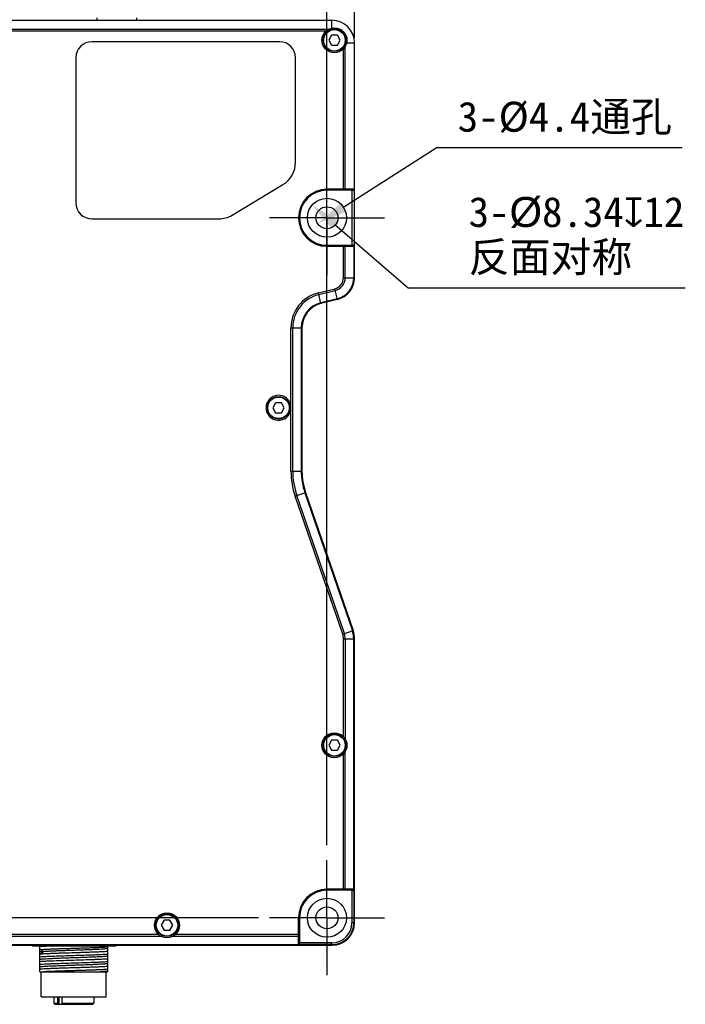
# Model space of a CAD drawing. Header units: millimetres. Extents: x 58 to 383, y 43 to 283.
# Tile 13 of 23: x 208 to 274, y 134 to 232. Entities that reach past the tile are written whole.
import ezdxf

# ---------------------------------------------------------------- set-up
doc = ezdxf.new("R2010")
doc.units = ezdxf.units.MM
doc.header["$LTSCALE"] = 23.1
doc.header["$PDMODE"] = 3
doc.header["$PDSIZE"] = 8
doc.linetypes.add('CENTER', pattern=[0.6, 0.375, -0.075, 0.075, -0.075])
doc.layers.get('0').update_dxf_attribs({"linetype": 'CONTINUOUS'})
doc.layers.get('Defpoints').update_dxf_attribs({"linetype": 'CONTINUOUS'})
for name, color, linetype in [('00_COMPONENTS', 7, 'CONTINUOUS'), ('03_ALL_AXES', 7, 'CONTINUOUS'), ('20_ALL_FEATURES', 7, 'CONTINUOUS'), ('51__DRAFT_DIMS', 7, 'CONTINUOUS')]:
    doc.layers.add(name, color=color, linetype=linetype)
doc.styles.get("Standard").update_dxf_attribs({"font": 'simfang.ttf'})
doc.dimstyles.new('DIMSTYLE_1', dxfattribs={"dimtxt": 3, "dimasz": 3, "dimexe": 2.5, "dimexo": 0.5, "dimgap": 0.75, "dimtad": 1, "dimlfac": 2, "dimdsep": 46, "dimtxsty": 'STANDARD', "dimblk": '_FILLED', "dimblk1": '_FILLED', "dimblk2": '_FILLED', "dimcen": 0.09, "dimclrt": 3, "dimazin": 2, "dimtp": 0.5, "dimtm": 0.5, "dimtfac": 1, "dimtofl": 0, "dimtmove": 0, "dimatfit": 3, "dimldrblk": '_FILLED', "dimfxl": 1, "dimtolj": 1, "dimarcsym": 0})
doc.dimstyles.new('DIMSTYLE_2', dxfattribs={"dimtxt": 3, "dimasz": 3, "dimexe": 2.5, "dimexo": 0.5, "dimgap": 0.75, "dimtad": 1, "dimlfac": 2, "dimdsep": 46, "dimtxsty": 'STANDARD', "dimblk": '_FILLED', "dimblk1": '_FILLED', "dimblk2": '_FILLED', "dimcen": 0.09, "dimclrt": 3, "dimazin": 2, "dimtp": 0.3, "dimtm": 0.3, "dimtfac": 1, "dimtofl": 0, "dimtmove": 0, "dimatfit": 3, "dimldrblk": '_FILLED', "dimfxl": 1, "dimtolj": 1, "dimarcsym": 0})
doc.dimstyles.new('DIMSTYLE_3', dxfattribs={"dimtxt": 3, "dimasz": 3, "dimexe": 2.5, "dimexo": 0.5, "dimgap": 0.75, "dimtad": 1, "dimlfac": 2, "dimdsep": 46, "dimtxsty": 'STANDARD', "dimblk": '_FILLED', "dimblk1": '_FILLED', "dimblk2": '_FILLED', "dimcen": 0.09, "dimclrt": 3, "dimazin": 2, "dimtp": 0.1, "dimtm": 0.1, "dimtfac": 1, "dimtofl": 0, "dimtmove": 0, "dimatfit": 3, "dimldrblk": '_FILLED', "dimfxl": 1, "dimtolj": 1, "dimarcsym": 0})
doc.dimstyles.new('DIMSTYLE_4', dxfattribs={"dimtxt": 3, "dimasz": 3, "dimexe": 2.5, "dimexo": 0.5, "dimtad": 1, "dimlfac": 2, "dimdsep": 46, "dimtxsty": 'STANDARD', "dimblk": '_FILLED', "dimblk1": '_FILLED', "dimblk2": '_FILLED', "dimcen": 0.09, "dimclrt": 3, "dimazin": 2, "dimtp": 0.1, "dimtm": 0.1, "dimtfac": 1, "dimtofl": 0, "dimtmove": 0, "dimatfit": 1, "dimldrblk": '_FILLED', "dimfxl": 1, "dimtolj": 1, "dimarcsym": 0})

# ---------------------------------------------------------------- blocks, each defined once
blk = doc.blocks.new('_FILLED')
at = {"color": 0, "linetype": 'ByBlock'}
blk.add_solid([(0, 0), (-1, 0.167), (-1, -0.167)], dxfattribs=at)
blk = doc.blocks.new('*D2')
at = {"layer": '51__DRAFT_DIMS', "color": 0, "lineweight": -2}
for p, q in [((178.623, 230.291), (178.623, 249.496)), ((241.373, 230.291), (241.373, 249.496)), ((238.373, 246.996), (181.623, 246.996))]:
    blk.add_line(p, q, dxfattribs=at)
at = {"layer": 'Defpoints', "color": 0}
for p in [(178.623, 246.996), (178.623, 229.791), (241.373, 229.791)]:
    blk.add_point(p, dxfattribs=at)
at = {"layer": '51__DRAFT_DIMS', "color": 0, "linetype": 'ByBlock', "lineweight": -2, "xscale": 3, "yscale": 3, "zscale": 3, "rotation": 180}
blk.add_blockref('_FILLED', (178.623, 246.996), dxfattribs=at)
at = {"layer": '51__DRAFT_DIMS', "color": 0, "linetype": 'ByBlock', "lineweight": -2, "xscale": 3, "yscale": 3, "zscale": 3}
blk.add_blockref('_FILLED', (241.373, 246.996), dxfattribs=at)
at = {"layer": '51__DRAFT_DIMS', "insert": (210.074, 251.746), "char_height": 3, "attachment_point": 2, "line_spacing_factor": 0.9}
blk.add_mtext('\\A1;125.5', dxfattribs=at)
blk = doc.blocks.new('*D4')
at = {"layer": '51__DRAFT_DIMS', "color": 0, "lineweight": -2}
for p, q in [((181.623, 216.943), (181.623, 242.167)), ((238.623, 149.545), (238.623, 242.167)), ((184.623, 239.667), (235.623, 239.667))]:
    blk.add_line(p, q, dxfattribs=at)
at = {"layer": 'Defpoints', "color": 0}
for p in [(238.623, 239.667), (181.623, 216.443), (238.623, 149.045)]:
    blk.add_point(p, dxfattribs=at)
at = {"layer": '51__DRAFT_DIMS', "color": 0, "linetype": 'ByBlock', "lineweight": -2, "xscale": 3, "yscale": 3, "zscale": 3, "rotation": 180}
blk.add_blockref('_FILLED', (181.623, 239.667), dxfattribs=at)
at = {"layer": '51__DRAFT_DIMS', "color": 0, "linetype": 'ByBlock', "lineweight": -2, "xscale": 3, "yscale": 3, "zscale": 3}
blk.add_blockref('_FILLED', (238.623, 239.667), dxfattribs=at)
at = {"layer": '51__DRAFT_DIMS', "insert": (210.263, 244.417), "char_height": 3, "attachment_point": 2, "line_spacing_factor": 0.9}
blk.add_mtext('\\A1;114', dxfattribs=at)
blk = doc.blocks.new('*D5')
at = {"layer": '51__DRAFT_DIMS', "color": 0, "lineweight": -2}
for p, q in [((238.623, 217.728), (238.623, 242.167)), ((241.373, 230.291), (241.373, 242.167)), ((235.623, 239.667), (232.623, 239.667)), ((244.373, 239.667), (254.924, 239.667))]:
    blk.add_line(p, q, dxfattribs=at)
at = {"layer": 'Defpoints', "color": 0}
for p in [(241.373, 239.667), (241.373, 229.791), (238.623, 217.228)]:
    blk.add_point(p, dxfattribs=at)
at = {"layer": '51__DRAFT_DIMS', "color": 0, "linetype": 'ByBlock', "lineweight": -2, "xscale": 3, "yscale": 3, "zscale": 3}
blk.add_blockref('_FILLED', (238.623, 239.667), dxfattribs=at)
at = {"layer": '51__DRAFT_DIMS', "color": 0, "linetype": 'ByBlock', "lineweight": -2, "xscale": 3, "yscale": 3, "zscale": 3, "rotation": 180}
blk.add_blockref('_FILLED', (241.373, 239.667), dxfattribs=at)
at = {"layer": '51__DRAFT_DIMS', "insert": (248.123, 244.417), "char_height": 3, "attachment_point": 1, "line_spacing_factor": 0.9}
blk.add_mtext('\\A1;5.5', dxfattribs=at)
blk = doc.blocks.new('*D6')
at = {"layer": '51__DRAFT_DIMS', "color": 0, "lineweight": -2}
for p in [(240.223, 213.315), (274.144, 219.274)]:
    blk.add_line(p, (249.537, 219.274), dxfattribs=at)
at = {"layer": 'Defpoints', "color": 0}
for p in [(239.549, 212.883), (237.696, 211.698)]:
    blk.add_point(p, dxfattribs=at)
at = {"layer": '51__DRAFT_DIMS', "color": 0, "linetype": 'ByBlock', "lineweight": -2, "xscale": 3, "yscale": 3, "zscale": 3, "rotation": 212.6138132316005}
blk.add_blockref('_FILLED', (237.696, 211.698), dxfattribs=at)
at = {"layer": '51__DRAFT_DIMS', "insert": (251.701, 223.899), "char_height": 3, "attachment_point": 1, "line_spacing_factor": 0.9}
blk.add_mtext('\\A1;3-%%c4.4通孔', dxfattribs=at)
blk = doc.blocks.new('*D7')
at = {"layer": '51__DRAFT_DIMS', "color": 0, "lineweight": -2}
for p, q in [((175.09, 212.291), (165.832, 212.291)), ((168.332, 209.291), (168.332, 145.291)), ((231.778, 142.291), (165.832, 142.291))]:
    blk.add_line(p, q, dxfattribs=at)
at = {"layer": 'Defpoints', "color": 0}
for p in [(175.59, 212.291), (168.332, 142.291), (232.278, 142.291)]:
    blk.add_point(p, dxfattribs=at)
at = {"layer": '51__DRAFT_DIMS', "color": 0, "linetype": 'ByBlock', "lineweight": -2, "xscale": 3, "yscale": 3, "zscale": 3}
for p, rotation in [((168.332, 212.291), 90), ((168.332, 142.291), 270)]:
    blk.add_blockref('_FILLED', p, dxfattribs=dict(at, rotation=rotation))
at = {"layer": '51__DRAFT_DIMS', "insert": (163.582, 177.402), "char_height": 3, "attachment_point": 2, "rotation": 90, "line_spacing_factor": 0.9}
blk.add_mtext('\\A1;140', dxfattribs=at)

msp = doc.modelspace()

# ---------------------------------------------------------------- linework, layer by layer
at = {"layer": '00_COMPONENTS'}
for p, q in [((181.1227, 232.0406), (239.1227, 232.0406)), ((215.6227, 232.2906), (215.6227, 232.0406)), ((219.6227, 232.0406), (219.6227, 232.2906)), ((239.1227, 231.2654), (239.1227, 232.0406)), ((238.7319, 231.1138), (204.2636, 231.1138)), ((238.5016, 230.9371), (204.4939, 230.9371)), ((239.0841, 230.5406), (238.7954, 230.0406)), ((239.6614, 230.5406), (239.0841, 230.5406)), ((239.9501, 230.0406), (239.6614, 230.5406)), ((233.8727, 229.8994), (215.1227, 229.8994)), ((238.7954, 230.0406), (239.0841, 229.5406)), ((239.0841, 229.5406), (239.6614, 229.5406)), ((239.6614, 229.5406), (239.9501, 230.0406)), ((240.5975, 229.7906), (241.3727, 229.7906)), ((241.3727, 206.3017), (241.3727, 229.7906)), ((240.2692, 215.1406), (240.2692, 229.1695)), ((240.446, 215.1406), (240.446, 229.3998)), ((213.514, 228.2906), (213.514, 213.7906)), ((213.514, 228.2906), (213.5227, 228.2906)), ((235.4815, 217.8406), (235.4815, 228.2906)), ((229.1403, 212.5545), (234.2163, 215.6045)), ((241.3727, 215.1406), (238.6227, 215.1406)), ((238.6227, 215.1104), (238.6227, 215.0406)), ((238.6227, 215.1104), (239.4727, 215.1104)), ((241.1227, 215.0406), (238.6227, 215.0406)), ((241.3727, 215.1061), (239.4815, 215.1061)), ((241.1227, 215.0406), (241.3727, 215.045)), ((241.1227, 215.0406), (241.1227, 209.5406)), ((213.514, 213.7906), (213.5227, 213.7906)), ((215.1227, 212.1819), (215.1227, 212.1906)), ((215.1227, 212.1819), (227.7967, 212.1819)), ((227.7967, 212.1819), (227.7967, 212.1906)), ((238.6227, 209.4708), (238.6227, 209.5406)), ((238.6227, 209.5406), (241.1227, 209.5406)), ((239.4727, 209.4708), (238.6227, 209.4708)), ((238.6227, 209.4406), (241.3727, 209.4406)), ((239.4815, 209.4752), (241.3727, 209.4752)), ((240.2692, 206.3017), (240.2692, 209.4406)), ((240.446, 206.3017), (240.446, 209.4406)), ((241.3727, 209.5363), (241.1227, 209.5406)), ((241.2995, 209.4406), (241.2995, 206.3017)), ((240.2692, 206.3017), (241.3727, 206.3017)), ((237.7602, 204.7835), (239.3981, 205.1888)), ((237.8027, 204.6119), (239.4406, 205.0172)), ((239.6633, 204.1176), (239.3981, 205.1888)), ((238.0253, 203.7122), (237.7602, 204.7835)), ((239.6457, 204.1886), (238.0077, 203.7833)), ((239.6633, 204.1176), (238.0253, 203.7122)), ((235.0223, 193.4366), (235.0223, 201.2854)), ((235.0223, 201.2854), (236.1259, 201.2854)), ((235.1991, 186.9606), (235.1991, 201.2854)), ((236.0527, 201.2854), (236.0527, 186.9606)), ((236.1259, 201.2854), (236.1259, 186.9606)), ((233.4922, 193.7906), (233.2035, 193.2906)), ((233.2035, 193.2906), (233.4922, 192.7906)), ((234.0696, 193.7906), (233.4922, 193.7906)), ((234.3582, 193.2906), (234.0696, 193.7906)), ((234.0696, 192.7906), (234.3582, 193.2906)), ((235.0223, 193.1446), (235.0223, 193.4366)), ((235.0223, 186.9609), (235.0223, 193.1446)), ((233.4922, 192.7906), (234.0696, 192.7906)), ((235.0223, 186.9609), (235.1991, 186.9608)), ((235.1991, 186.9606), (236.1259, 186.9606)), ((235.442, 184.4526), (236.4855, 184.8119)), ((240.1931, 170.6545), (235.442, 184.4526)), ((240.3602, 170.712), (235.6092, 184.5101)), ((236.4162, 184.788), (241.1673, 170.9899)), ((236.4855, 184.8119), (241.2365, 171.0138)), ((240.1931, 170.6545), (241.2365, 171.0138)), ((240.2692, 160.4118), (240.2692, 170.1998)), ((240.2692, 170.1998), (241.3727, 170.1998)), ((240.446, 170.1998), (240.446, 160.1815)), ((241.2995, 145.1406), (241.2995, 170.1998)), ((241.3727, 141.7906), (241.3727, 170.1998)), ((239.0841, 160.0406), (238.7954, 159.5406)), ((238.7954, 159.5406), (239.0841, 159.0406)), ((239.6614, 160.0406), (239.0841, 160.0406)), ((239.9501, 159.5406), (239.6614, 160.0406)), ((239.6614, 159.0406), (239.9501, 159.5406)), ((239.0841, 159.0406), (239.6614, 159.0406)), ((240.2692, 145.1406), (240.2692, 158.6695)), ((240.446, 145.1406), (240.446, 158.8998)), ((238.4409, 145.1046), (238.4699, 145.1336)), ((241.3727, 145.1406), (238.6227, 145.1406)), ((238.6227, 145.1104), (238.6227, 145.0406)), ((238.6227, 145.1104), (239.4727, 145.1104)), ((241.1227, 145.0406), (238.6227, 145.0406)), ((241.3727, 145.1061), (239.4815, 145.1061)), ((241.1227, 145.0406), (241.3727, 145.045)), ((241.1227, 145.0406), (241.1227, 141.7906)), ((241.3079, 145.0406), (241.3079, 141.7906)), ((222.3341, 142.0406), (222.0454, 141.5406)), ((222.9114, 142.0406), (222.3341, 142.0406)), ((223.2001, 141.5406), (222.9114, 142.0406)), ((235.7727, 139.5406), (235.7727, 142.2906)), ((235.7797, 142.4434), (235.8088, 142.4725)), ((235.8029, 141.4406), (235.8029, 142.2906)), ((235.8727, 142.2906), (235.8029, 142.2906)), ((235.8727, 142.2906), (235.8727, 139.7906)), ((241.3727, 141.7906), (241.1227, 141.7906)), ((222.0454, 141.5406), (222.3341, 141.0406)), ((222.3341, 141.0406), (222.9114, 141.0406)), ((222.9114, 141.0406), (223.2001, 141.5406)), ((235.8073, 141.4319), (235.8073, 139.5406)), ((181.5136, 140.4674), (221.9819, 140.4674)), ((181.7439, 140.6442), (221.7516, 140.6442)), ((223.2636, 140.4674), (235.7727, 140.4674)), ((223.4939, 140.6442), (235.7727, 140.6442)), ((180.8727, 139.5406), (239.1227, 139.5406)), ((181.1227, 139.6138), (235.7727, 139.6138)), ((235.8684, 139.5406), (235.8727, 139.7906)), ((239.1227, 139.7906), (235.8727, 139.7906)), ((239.1227, 139.6054), (235.8727, 139.6054)), ((239.1227, 139.5406), (239.1227, 139.7906))]:
    msp.add_line(p, q, dxfattribs=at)
for centre, radius in [((239.3727, 230.0406), 1.25), ((239.3727, 230.0406), 1.125), ((239.3727, 230.0406), 1.075), ((238.6227, 212.2906), 1.95), ((238.6227, 212.2906), 1.1), ((233.7809, 193.2906), 1.125), ((233.7809, 193.2906), 1.075), ((239.3727, 159.5406), 1.25), ((239.3727, 159.5406), 1.125), ((239.3727, 159.5406), 1.075), ((238.6227, 142.2906), 1.95), ((222.6227, 141.5406), 1.25), ((238.6227, 142.2906), 1.1), ((222.6227, 141.5406), 1.125), ((222.6227, 141.5406), 1.075)]:
    msp.add_circle(centre, radius, dxfattribs=at)
for centre, radius, start, end in [((239.1227, 229.7906), 2.25, 0, 90), ((215.1227, 228.2906), 1.6087, 90, 180), ((233.8727, 228.2906), 1.6087, 0, 90), ((232.8727, 217.8406), 2.6087, 301, 360), ((238.6227, 212.2906), 2.85, 90, 270), ((238.6227, 212.2906), 2.8198, 90, 270), ((238.6227, 212.2906), 2.75, 90, 270), ((215.1227, 213.7906), 1.6087, 180, 270), ((227.7967, 214.7906), 2.6087, 270, 301), ((239.1227, 206.3017), 1.1464, 283.9, 360), ((239.1227, 206.3017), 1.3232, 283.9, 360), ((239.1227, 206.3017), 2.1768, 283.9, 360), ((239.1227, 206.3017), 2.25, 283.9, 360), ((238.6259, 201.2854), 3.6036, 103.9, 180), ((238.6259, 201.2854), 3.4268, 103.9, 180), ((238.6259, 201.2854), 2.5732, 103.9, 180), ((238.6259, 201.2854), 2.5, 103.9, 180), ((233.7809, 193.2906), 1.25, 6.706559, 353.293441), ((242.7259, 186.9606), 7.7036, 179.997977, 199), ((242.7259, 186.9606), 7.5268, 180, 199), ((242.7259, 186.9606), 6.6732, 179.999846, 199), ((242.7259, 186.9606), 6.6, 180, 199), ((238.8727, 170.1998), 1.3964, 0, 19), ((238.8727, 170.1998), 1.5732, 0, 19), ((238.8727, 170.1998), 2.4268, 0, 19), ((238.8727, 170.1998), 2.5, 0, 19), ((238.6227, 142.2906), 2.85, 90, 180), ((238.6227, 142.2906), 2.8198, 90, 180), ((238.6227, 142.2906), 2.75, 90, 180), ((239.1227, 141.7906), 2.25, 270, 360), ((239.1227, 141.7906), 2.1852, 270, 360), ((239.1227, 141.7906), 2, 270, 360)]:
    msp.add_arc(centre, radius, start, end, dxfattribs=at)
for centre, major_axis, start_param, end_param in [((239.4806, 216.6063), (1.3427, -0.6712), -1.106966, -0.8931586), ((239.4806, 207.9749), (1.3427, 0.6712), 0.8931587, 1.106966), ((239.4806, 146.6063), (1.3427, -0.6712), -1.106966, -0.8931586), ((234.3071, 141.4328), (-0.6712, 1.3427), -2.248434, -2.0346267)]:
    msp.add_ellipse(centre, major_axis=major_axis, ratio=0.9992388, start_param=start_param, end_param=end_param, dxfattribs=at)
at = {"layer": '03_ALL_AXES', "linetype": 'CENTER'}
for p, q in [((238.6227, 217.2406), (238.6227, 218.0406)), ((238.6227, 212.2906), (238.6227, 217.2406)), ((233.6727, 212.2906), (232.8727, 212.2906)), ((238.6227, 212.2906), (233.6727, 212.2906)), ((238.6227, 212.2906), (238.6227, 207.3406)), ((238.6227, 212.2906), (243.5727, 212.2906)), ((243.5727, 212.2906), (244.3727, 212.2906)), ((238.6227, 207.3406), (238.6227, 206.5406)), ((238.6227, 147.2406), (238.6227, 148.0406)), ((238.6227, 142.2906), (238.6227, 147.2406)), ((233.6727, 142.2906), (232.8727, 142.2906)), ((238.6227, 142.2906), (233.6727, 142.2906)), ((238.6227, 142.2906), (238.6227, 137.3406)), ((238.6227, 142.2906), (243.5727, 142.2906)), ((243.5727, 142.2906), (244.3727, 142.2906)), ((238.6227, 137.3406), (238.6227, 136.5406))]:
    msp.add_line(p, q, dxfattribs=at)
at = {"layer": '20_ALL_FEATURES'}
for p, q in [((209.1459, 139.4906), (209.0951, 139.5406)), ((209.1459, 139.4906), (217.5125, 139.4906)), ((209.9228, 136.8906), (209.9228, 139.4906)), ((209.9996, 139.1251), (210.3255, 138.9083)), ((210.3256, 138.9084), (209.9998, 138.6916)), ((212.5793, 139.5406), (212.5793, 139.4906)), ((214.0793, 139.4906), (214.0793, 139.5406)), ((216.6728, 139.4906), (216.6728, 137.881)), ((217.5633, 139.5406), (217.5125, 139.4906)), ((217.5633, 139.5406), (217.5125, 139.4906)), ((209.9228, 138.6866), (209.9997, 138.6917)), ((216.6728, 137.881), (216.6728, 136.8905)), ((209.9228, 136.8906), (216.6728, 136.8906)), ((210.0477, 134.3906), (210.0477, 136.8906)), ((214.4784, 137.5759), (214.4752, 137.5758)), ((214.4784, 137.5759), (214.4753, 137.5758)), ((216.5477, 134.3906), (216.5477, 136.8906)), ((210.0477, 134.3906), (216.5477, 134.3906)), ((211.2977, 134.3906), (211.2977, 133.7406)), ((211.6725, 134.3906), (211.6725, 133.7406)), ((211.8482, 133.6406), (211.8482, 134.3906)), ((212.1322, 133.7406), (212.1322, 134.3906)), ((215.2977, 134.3906), (215.2977, 133.7406)), ((211.3977, 133.6406), (211.2977, 133.7406)), ((211.2977, 133.7406), (211.6725, 133.7406)), ((211.3977, 133.6406), (215.1977, 133.6406)), ((211.6725, 133.7406), (211.7443, 133.6406)), ((212.1322, 133.7406), (215.2977, 133.7406)), ((212.2039, 133.6406), (212.1322, 133.7406)), ((215.1977, 133.6406), (215.2977, 133.7406))]:
    msp.add_line(p, q, dxfattribs=at)
for points, knots in [([(209.9228, 139.4369), (209.9953, 139.4418), (210.1535, 139.4513), (210.5188, 139.4703), (210.8118, 139.4826), (211.0189, 139.4906)], [0, 0, 0, 0, 0.1985389, 0.4334255, 1, 1, 1, 1]), ([(209.9997, 139.1253), (209.9931, 139.1249), (209.98, 139.1238), (209.9544, 139.122), (209.9354, 139.1208), (209.9228, 139.12)], [0, 0, 0, 0, 0.2573196, 0.5097761, 1, 1, 1, 1]), ([(210.3255, 138.9083), (210.2797, 138.9052), (210.1962, 138.899), (210.0832, 138.8889), (209.9946, 138.8788), (209.9439, 138.8711), (209.9229, 138.8667)], [0, 0, 0, 0, 0.3394587, 0.6205325, 0.8411831, 1, 1, 1, 1]), ([(209.9997, 139.1253), (210.2055, 139.1381), (210.5394, 139.1539), (211.015, 139.1744), (211.4376, 139.1903), (211.8936, 139.2056), (212.3748, 139.2211), (212.8725, 139.2375), (213.3778, 139.2537), (213.8817, 139.2692), (214.3751, 139.2845), (214.8492, 139.3008), (215.2955, 139.317), (215.7059, 139.3327), (216.0732, 139.3477), (216.3907, 139.3636), (216.585, 139.3754), (216.6728, 139.3815)], [0, 0, 0, 0, 0.0926145, 0.1501593, 0.2138654, 0.2825928, 0.3551119, 0.4301235, 0.5062837, 0.5822276, 0.6565943, 0.7280523, 0.7953214, 0.8571966, 0.9125702, 0.9604554, 1, 1, 1, 1]), ([(209.9997, 138.6917), (210.0443, 138.6945), (210.1382, 138.7004), (210.286, 138.7083), (210.4473, 138.7162), (210.6872, 138.7273), (211.015, 138.7407), (211.4376, 138.7566), (211.8936, 138.7723), (212.5442, 138.7938), (213.2109, 138.8146), (213.8817, 138.8358), (214.3751, 138.8515), (214.8492, 138.8675), (215.2955, 138.8832), (215.7059, 138.8991), (216.0732, 138.9148), (216.3907, 138.9304), (216.585, 138.9419), (216.6728, 138.9479)], [0, 0, 0, 0, 0.0200709, 0.0422654, 0.0664832, 0.0926181, 0.1501616, 0.2138677, 0.2825956, 0.355115, 0.5062861, 0.5822298, 0.6565966, 0.7280544, 0.7953231, 0.8571986, 0.9125734, 0.9604579, 1, 1, 1, 1]), ([(216.6727, 139.201), (216.6546, 139.1974), (216.6117, 139.1907), (216.5377, 139.1819), (216.4448, 139.1731), (216.3335, 139.1641), (216.2046, 139.1549), (215.9993, 139.142), (215.7046, 139.1266), (215.3104, 139.1089), (214.8691, 139.0909), (214.391, 139.0724), (213.8874, 139.0547), (213.3698, 139.0368), (212.8506, 139.0185), (212.342, 139.0002), (211.8557, 138.9825), (211.4031, 138.9646), (210.9948, 138.9464), (210.6406, 138.9284), (210.4236, 138.9155), (210.3256, 138.9087)], [0, 0, 0, 0, 0.0087213, 0.0204784, 0.0351945, 0.0527858, 0.0731646, 0.0962219, 0.1498686, 0.2124846, 0.2825201, 0.3583743, 0.4383123, 0.5204371, 0.602828, 0.6835626, 0.7607251, 0.8325444, 0.8973808, 0.9536473, 1, 1, 1, 1]), ([(216.6728, 138.631), (216.5831, 138.6248), (216.3842, 138.6131), (216.0589, 138.5972), (215.6822, 138.5812), (215.098, 138.5589), (214.2983, 138.5319), (213.2979, 138.5005), (212.2974, 138.469), (211.4977, 138.4421), (210.9135, 138.4198), (210.5367, 138.4038), (210.2114, 138.3878), (210.0125, 138.3761), (209.9228, 138.3699)], [0, 0, 0, 0, 0.0399479, 0.0884556, 0.1446253, 0.2074129, 0.348067, 0.4999901, 0.6519146, 0.7925724, 0.855363, 0.9115361, 0.960048, 1, 1, 1, 1]), ([(209.9228, 137.9368), (210.0125, 137.9431), (210.2114, 137.9548), (210.5367, 137.9706), (210.9135, 137.9866), (211.4977, 138.009), (212.2974, 138.0359), (213.2979, 138.0673), (214.2983, 138.0987), (215.098, 138.1256), (215.6822, 138.148), (216.0589, 138.164), (216.3842, 138.1798), (216.5831, 138.1915), (216.6728, 138.1978)], [0, 0, 0, 0, 0.0399527, 0.0884638, 0.1446368, 0.2074274, 0.3480854, 0.50001, 0.651933, 0.7925869, 0.8553747, 0.9115443, 0.9600515, 1, 1, 1, 1]), ([(216.6728, 137.881), (216.5831, 137.8749), (216.3842, 137.8631), (216.0589, 137.8472), (215.6822, 137.8311), (215.098, 137.8089), (214.2983, 137.7819), (213.2979, 137.7504), (212.2974, 137.7191), (211.4977, 137.6921), (210.9135, 137.6698), (210.5367, 137.6538), (210.2114, 137.6378), (210.0125, 137.6261), (209.9228, 137.62)], [0, 0, 0, 0, 0.0399478, 0.0884556, 0.1446253, 0.2074129, 0.3480669, 0.4999901, 0.6519146, 0.7925726, 0.8553633, 0.9115363, 0.9600479, 1, 1, 1, 1]), ([(212.6494, 138.2609), (212.483, 138.255), (212.159, 138.2435), (211.6898, 138.2259), (211.2572, 138.2079), (210.8711, 138.1901), (210.5403, 138.1728), (210.3029, 138.1575), (210.1463, 138.1446), (210.0554, 138.1357), (209.9829, 138.1269), (209.9408, 138.1203), (209.923, 138.1167)], [0, 0, 0, 0, 0.1828555, 0.3561517, 0.515825, 0.6584017, 0.7806686, 0.8797064, 0.9197556, 0.953246, 0.9800384, 1, 1, 1, 1]), ([(216.6726, 138.4509), (216.6616, 138.4487), (216.6369, 138.4443), (216.5765, 138.4359), (216.4809, 138.4259), (216.3427, 138.4142), (216.1744, 138.4025), (215.9777, 138.3907), (215.6648, 138.3744), (215.2193, 138.3547), (214.6324, 138.331), (213.9928, 138.3081), (213.3259, 138.285), (212.875, 138.269), (212.6494, 138.2609)], [0, 0, 0, 0, 0.0083461, 0.0187143, 0.045395, 0.0799282, 0.12196, 0.1710279, 0.2266209, 0.3552999, 0.5030923, 0.6640457, 0.8318826, 1, 1, 1, 1]), ([(214.4753, 137.5758), (214.2332, 137.5669), (213.8666, 137.5536), (213.3752, 137.5363), (213.0023, 137.5235), (212.633, 137.5107), (212.1603, 137.4936), (211.7067, 137.4763), (211.2776, 137.4586), (210.9895, 137.4459), (210.729, 137.4329), (210.4994, 137.4199), (210.3031, 137.4071), (210.1425, 137.3944), (210.032, 137.3835), (209.9629, 137.3742), (209.9351, 137.3694), (209.9228, 137.3668)], [0, 0, 0, 0, 0.1594465, 0.2414202, 0.3235979, 0.4050043, 0.4846503, 0.6348976, 0.7037491, 0.7672924, 0.8247288, 0.8753674, 0.9186734, 0.9541677, 0.9813893, 0.9917847, 1, 1, 1, 1]), ([(209.9228, 137.1864), (210.0126, 137.1925), (210.2114, 137.2043), (210.5367, 137.2208), (210.9135, 137.2366), (211.3347, 137.2522), (211.7926, 137.2685), (212.2784, 137.2852), (212.7834, 137.3011), (213.2979, 137.3168), (213.8124, 137.3331), (214.3173, 137.3498), (214.8031, 137.3658), (215.261, 137.3814), (215.6822, 137.3975), (216.0589, 137.4142), (216.3842, 137.43), (216.5831, 137.4414), (216.6728, 137.4474)], [0, 0, 0, 0, 0.0399526, 0.0884661, 0.1446387, 0.2074287, 0.2756687, 0.3480873, 0.4233355, 0.5000118, 0.5766879, 0.6519352, 0.7243518, 0.7925889, 0.8553766, 0.9115475, 0.9600549, 1, 1, 1, 1]), ([(216.6728, 137.131), (216.5909, 137.1254), (216.4105, 137.1147), (216.1167, 137.0998), (215.7783, 137.0852), (215.2541, 137.0645), (214.6899, 137.0451), (214.0947, 137.0256), (213.6246, 137.0108), (213.1494, 136.9958), (212.527, 136.9762), (211.9226, 136.9565), (211.3457, 136.9363), (210.9549, 136.9214), (210.6011, 136.9066), (210.3783, 136.8961), (210.274, 136.8906)], [0, 0, 0, 0, 0.0384656, 0.0846482, 0.1378225, 0.197151, 0.3304432, 0.4023023, 0.4761387, 0.5507861, 0.6250657, 0.7678496, 0.8340985, 0.8955041, 0.9510962, 1, 1, 1, 1]), ([(216.6727, 137.701), (216.6577, 137.698), (216.6226, 137.6921), (216.5629, 137.6844), (216.4892, 137.6767), (216.3641, 137.6656), (216.1757, 137.6524), (215.9134, 137.6373), (215.6061, 137.6218), (215.2593, 137.6062), (214.879, 137.5909), (214.6149, 137.581), (214.4784, 137.5759)], [0, 0, 0, 0, 0.0209952, 0.0484259, 0.0821758, 0.1221024, 0.2197466, 0.3398822, 0.4806464, 0.6394635, 0.8135608, 1, 1, 1, 1]), ([(216.6726, 136.9509), (216.6581, 136.9479), (216.6246, 136.9423), (216.5403, 136.9315), (216.4029, 136.9189), (216.2012, 136.9042), (216.0503, 136.8951), (215.9671, 136.8905)], [0, 0, 0, 0, 0.0627164, 0.1436728, 0.3599935, 0.6471131, 1, 1, 1, 1])]:
    msp.add_open_spline(points, degree=3, knots=knots, dxfattribs=at)
at = {"layer": '51__DRAFT_DIMS', "color": 8}
for p in [(239.4177, 211.6047), (274.4523, 205.2463)]:
    msp.add_line(p, (246.7864, 205.2463), dxfattribs=at)

# ---------------------------------------------------------------- block references
at = {"layer": '51__DRAFT_DIMS', "color": 8, "xscale": 3, "yscale": 3, "zscale": 3, "rotation": 139.2095131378}
msp.add_blockref('_FILLED', (237.1464, 213.5645), dxfattribs=at)

# ---------------------------------------------------------------- texts
at = {"layer": '51__DRAFT_DIMS', "insert": (252.7924, 214.3713), "char_height": 3, "attachment_point": 1, "line_spacing_factor": 0.9}
msp.add_mtext('\\A1;3-{\\fArial|b0|i0|c134|p34;%%c}8.34{\\fgdt|b0|i0|c134|p49;x}12\\P反面对称', dxfattribs=at)

# ---------------------------------------------------------------- dimensions: what is measured, and where the dimension line sits
at = {"layer": '51__DRAFT_DIMS', "color": 8}
for base, p1, p2, angle, picture, middle in [((178.6227, 246.9956), (241.3727, 229.7906), (178.6227, 229.7906), 180, '*D2', (210.0739, 246.9956)), ((168.3325, 142.2906), (175.5901, 212.2906), (232.2778, 142.2906), 270, '*D7', (168.3325, 177.4019))]:
    dim = msp.add_linear_dim(base=base, p1=p1, p2=p2, angle=angle, dimstyle='DIMSTYLE_1', override={"dimclrt": 256}, dxfattribs=at)
    dim.commit()
    dim.dimension.update_dxf_attribs({"geometry": picture, "text_midpoint": middle, "dimtype": 160})
for base, p1, p2, dimstyle, picture, middle in [((238.6227, 239.6671), (181.6227, 216.4428), (238.6227, 149.0452), 'DIMSTYLE_2', '*D4', (210.2634, 239.6671)), ((241.3727, 239.6671), (238.6227, 217.2277), (241.3727, 229.7906), 'DIMSTYLE_3', '*D5', (251.1485, 239.6671))]:
    dim = msp.add_linear_dim(base=base, p1=p1, p2=p2, dimstyle=dimstyle, override={"dimclrt": 256}, dxfattribs=at)
    dim.commit()
    dim.dimension.update_dxf_attribs({"geometry": picture, "text_midpoint": middle, "dimtype": 160})
dim = msp.add_diameter_dim_2p(p1=(239.5493, 212.8835), p2=(237.6962, 211.6978), text='3-%%c<>通孔', dimstyle='DIMSTYLE_4', override={"dimtih": 1, "dimtoh": 1, "dimpost": '<>', "dimclrt": 256}, dxfattribs=at)
dim.commit()
dim.dimension.update_dxf_attribs({"geometry": '*D6', "text_midpoint": (262.9226, 219.274), "dimtype": 163})

doc.saveas('drawing.dxf')
